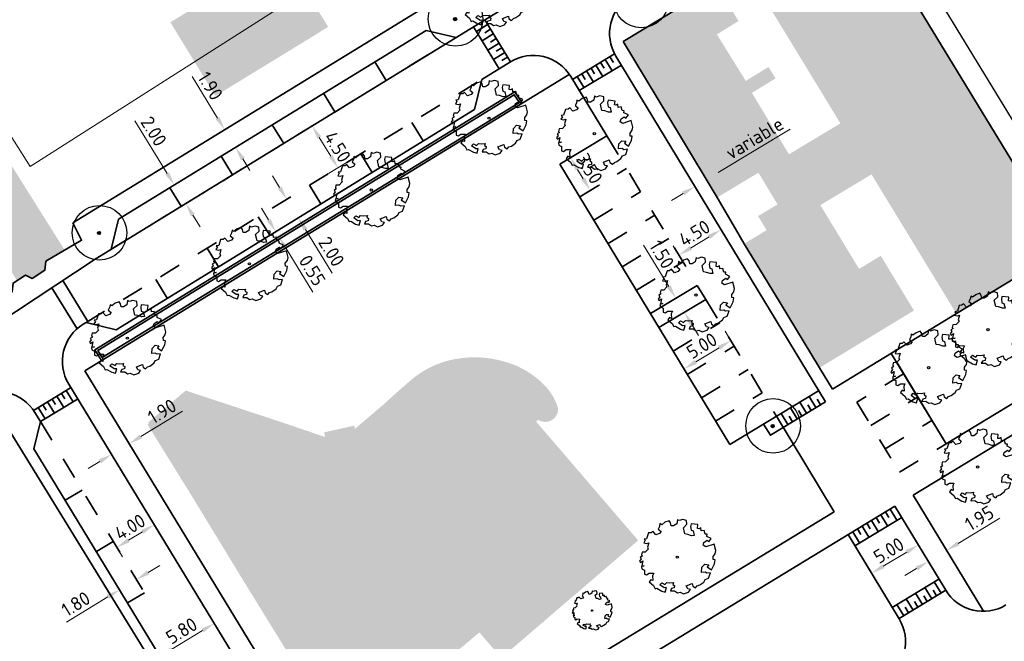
# Model space of a CAD drawing. Header units: metres. Extents: x 133800 to 134314, y 432795 to 433442.
# Tile 13 of 21: x 133990 to 134080, y 433114 to 433171. Entities that reach past the tile are written whole.
import ezdxf

# ---------------------------------------------------------------- set-up
doc = ezdxf.new("R2010")
doc.units = ezdxf.units.M
doc.linetypes.add('XX-HIDDEN', pattern=[4, 2, -2])
doc.layers.get('DEFPOINTS').update_dxf_attribs({"color": 201, "lineweight": 0})
for name, color, linetype, lineweight in [('B-WE-GR-BOOM-S', 90, 'Continuous', 25), ('N-XX-GR-BOOM-S', 90, 'Continuous', 25), ('N-XX-GR-HAAG-G', 90, 'GR-HAAG1', 35), ('N-XX-VH-KANTOPSLUITING_ACHTERKANTBAND-G', 50, 'Continuous', 35), ('N-XX-VH-MATERIAALGRENS-G', 7, 'XX-HIDDEN', 35), ('svp_uitg_uitgeefbaar', 2, 'Continuous', 30), ('X-XX-AL-M', 7, 'Continuous', 18)]:
    doc.layers.add(name, color=color, linetype=linetype, lineweight=lineweight)
doc.layers.add('svp_beb_arc bebouwing', color=253, linetype='Continuous')
doc.styles.add('NLCS-ISO-M500-T25', font='NLCS-ISO.ttf', dxfattribs={"height": 1.25})
doc.linetypes.add('GR-HAAG1', pattern='A,6,[176,NLCS.shx,S=0.125,R=0,X=0,Y=0],-2', length=8)
doc.dimstyles.new('NLCS-M500-T25-PIJL_L2_H1', dxfattribs={"dimscale": 0.5, "dimtxt": 2.5, "dimasz": 2.5, "dimexe": 2, "dimexo": 2, "dimgap": 0.7, "dimtad": 1, "dimzin": 0, "dimdsep": 46, "dimtxsty": 'NLCS-ISO-M500-T25', "dimcen": 2.5, "dimdle": 2, "dimclrd": 256, "dimclre": 256, "dimclrt": 7, "dimadec": 1, "dimazin": 0, "dimtfac": 1, "dimtdec": 3, "dimtofl": 0, "dimtmove": 0, "dimatfit": 3, "dimfxl": 2, "dimfxlon": 1, "dimtfillclr": 256, "dimtolj": 1, "dimtzin": 0, "dimlwd": -1, "dimlwe": -1, "dimarcsym": 0})
picture_1 = doc.add_image_def('image1.jpg', size_in_pixel=(5512, 7184))

# ---------------------------------------------------------------- blocks, each defined once
blk = doc.blocks.new('SGR-BOOM_KROON-SO')
at = {"ltscale": 0.1}
h = blk.add_hatch(color=256, dxfattribs=at)
edge = h.paths.add_edge_path()
edge.add_arc((0, 0), 0.15, 0, 360)
for radius in [2.5, 0.045]:
    blk.add_circle((0.04, 0.02), radius)
blk.add_circle((0, 0), 0.15, dxfattribs=at)
blk = doc.blocks.new('*D80')
at = {"layer": 'DEFPOINTS', "color": 0, "transparency": 16777216}
for p in [(134050.294, 433145.139), (134051.07, 433143.856), (134051.104, 433143.876)]:
    blk.add_point(p, dxfattribs=at)
at = {"layer": 'X-XX-AL-M', "transparency": 16777216}
for p, q in [((134049.68, 433146.229), (134047.376, 433150.036)), ((134050.327, 433145.159), (134051.183, 433145.677)), ((134051.104, 433143.876), (134051.959, 433144.394)), ((134051.751, 433142.807), (134052.398, 433141.737))]:
    blk.add_line(p, q, dxfattribs=at)
for points in [[(134049.858, 433146.337), (134049.502, 433146.121), (134050.327, 433145.159)], [(134051.929, 433142.914), (134051.573, 433142.699), (134051.104, 433143.876)]]:
    blk.add_solid(points, dxfattribs=at)
at = {"layer": 'X-XX-AL-M', "color": 7, "transparency": 16777216, "insert": (134049.038, 433149.172), "char_height": 1.25, "attachment_point": 5, "rotation": 301.18258, "style": 'NLCS-ISO-M500-T25'}
blk.add_mtext('\\A1;1.50', dxfattribs=at)
blk = doc.blocks.new('*D81')
at = {"layer": 'DEFPOINTS', "color": 0, "transparency": 16777216}
for p in [(134055.349, 433141.278), (134055.418, 433141.164), (134051.141, 433138.575)]:
    blk.add_point(p, dxfattribs=at)
at = {"layer": 'X-XX-AL-M', "transparency": 16777216}
for p, q in [((134055.349, 433141.278), (134054.831, 433142.134)), ((134052.141, 433139.336), (134054.28, 433140.631)), ((134051.072, 433138.689), (134050.554, 433139.545))]:
    blk.add_line(p, q, dxfattribs=at)
for points in [[(134054.172, 433140.809), (134054.388, 433140.453), (134055.349, 433141.278)], [(134052.033, 433139.515), (134052.249, 433139.158), (134051.072, 433138.689)]]:
    blk.add_solid(points, dxfattribs=at)
at = {"layer": 'X-XX-AL-M', "color": 7, "transparency": 16777216, "insert": (134052.705, 433140.818), "char_height": 1.25, "attachment_point": 5, "rotation": 31.18713, "style": 'NLCS-ISO-M500-T25'}
blk.add_mtext('\\A1;5.00', dxfattribs=at)
blk = doc.blocks.new('*D82')
at = {"layer": 'DEFPOINTS', "color": 0, "transparency": 16777216}
for p in [(134054.456, 433151.445), (134054.53, 433151.324), (134050.68, 433148.994)]:
    blk.add_point(p, dxfattribs=at)
at = {"layer": 'X-XX-AL-M', "transparency": 16777216}
for p, q in [((134054.456, 433151.445), (134053.938, 433152.3)), ((134050.606, 433149.115), (134050.089, 433149.97)), ((134051.676, 433149.762), (134053.387, 433150.798))]:
    blk.add_line(p, q, dxfattribs=at)
for points in [[(134053.279, 433150.976), (134053.495, 433150.619), (134054.456, 433151.445)], [(134051.568, 433149.94), (134051.784, 433149.584), (134050.606, 433149.115)]]:
    blk.add_solid(points, dxfattribs=at)
at = {"layer": 'X-XX-AL-M', "color": 7, "transparency": 16777216, "insert": (134052.026, 433151.114), "char_height": 1.25, "attachment_point": 5, "rotation": 31.18258, "style": 'NLCS-ISO-M500-T25'}
blk.add_mtext('\\A1;4.50', dxfattribs=at)
blk = doc.blocks.new('*D83')
at = {"layer": 'DEFPOINTS', "color": 0, "transparency": 16777216}
for p in [(134040.48, 433157.902), (134040.688, 433158.028), (134042.293, 433154.908)]:
    blk.add_point(p, dxfattribs=at)
at = {"layer": 'X-XX-AL-M', "transparency": 16777216}
for p, q in [((134040.688, 433158.028), (134041.543, 433158.545)), ((134041.853, 433156.103), (134041.335, 433156.958)), ((134042.5, 433155.033), (134043.356, 433155.551))]:
    blk.add_line(p, q, dxfattribs=at)
for points in [[(134041.513, 433157.066), (134041.157, 433156.85), (134040.688, 433158.028)], [(134042.031, 433156.21), (134041.675, 433155.995), (134042.5, 433155.033)]]:
    blk.add_solid(points, dxfattribs=at)
at = {"layer": 'X-XX-AL-M', "color": 7, "transparency": 16777216, "insert": (134042.428, 433157.035), "char_height": 1.25, "attachment_point": 5, "rotation": 301.18258, "style": 'NLCS-ISO-M500-T25'}
blk.add_mtext('\\A1;3.50', dxfattribs=at)
blk = doc.blocks.new('*D84')
at = {"layer": 'DEFPOINTS', "color": 0, "transparency": 16777216}
for p in [(134053.119, 433156.027), (134053.166, 433155.95), (134052.113, 433155.316)]:
    blk.add_point(p, dxfattribs=at)
at = {"layer": 'X-XX-AL-M', "transparency": 16777216}
for p, q in [((134054.19, 433156.671), (134060.787, 433160.643)), ((134053.119, 433156.027), (134052.604, 433156.884)), ((134052.067, 433155.393), (134051.551, 433156.25)), ((134050.996, 433154.749), (134049.925, 433154.104))]:
    blk.add_line(p, q, dxfattribs=at)
for points in [[(134054.083, 433156.85), (134054.298, 433156.493), (134053.119, 433156.027)], [(134050.888, 433154.927), (134051.103, 433154.57), (134052.067, 433155.393)]]:
    blk.add_solid(points, dxfattribs=at)
at = {"layer": 'X-XX-AL-M', "color": 7, "transparency": 16777216, "insert": (134057.521, 433159.815), "char_height": 1.25, "attachment_point": 5, "rotation": 31.0474, "style": 'NLCS-ISO-M500-T25'}
blk.add_mtext('\\A1;variable', dxfattribs=at)
blk = doc.blocks.new('SGR-BOOM_06')
at = {"linetype": 'Continuous', "flags": 128}
blk.add_lwpolyline([(2.7, 3.52), (2.53, 3.94), (2.2, 4.06), (1.94, 4.52), (1.27, 4.69), (0.86, 4.52), (1.11, 4.27), (1.06, 3.81), (0.23, 3.98), (0.35, 4.32), (0.18, 4.69), (-0.15, 4.61), (-0.49, 4.69), (-1.15, 4.65), (-1.49, 4.48), (-1.95, 4.57), (-2.54, 4.11), (-2.12, 3.9), (-1.99, 3.64), (-1.58, 3.44), (-1.99, 2.89), (-2.54, 2.77), (-2.92, 3.1), (-2.62, 3.22), (-2.87, 3.86), (-3.63, 3.43), (-4, 3.02), (-3.79, 2.85), (-4, 2.51), (-4.42, 2.35), (-4.72, 2.05), (-5.01, 1.21), (-3.88, 0.92), (-3.71, 0.54), (-4, 0.29), (-4.51, 0.29), (-4.6, 0.56), (-5.09, 0.38), (-4.76, -0.17), (-4.93, -0.38), (-4.72, -0.54), (-4.88, -1.01), (-4.53, -1.18), (-4.72, -1.55), (-4.42, -1.59), (-4.29, -1.71), (-4.62, -2.11), (-3.92, -2.68), (-3.67, -2.43), (-3.46, -1.97), (-3.63, -1.76), (-3.42, -1.17), (-3.12, -1.34), (-2.79, -1.76), (-2.5, -2.01), (-2.79, -2.81), (-3.42, -2.93), (-3.67, -3.39), (-3.33, -3.77), (-2.83, -3.9), (-2.77, -4.02), (-2.71, -4.15), (-2.33, -3.73), (-1.83, -3.73), (-1.57, -3.9), (-1.7, -4.27), (-1.7, -4.61), (-1.15, -4.74), (-0.61, -4.69), (-0.49, -4.94), (-0.23, -4.65), (0.1, -4.48), (-0.06, -4.01), (0.27, -3.9), (0.77, -4.02), (0.86, -4.61), (1.15, -4.57), (1.44, -4.74), (2.07, -4.23), (2.37, -4.36), (2.32, -4.15), (2.66, -3.98), (2.41, -3.73), (2.11, -3.64), (2.57, -3.23), (2.62, -2.98), (3.16, -2.85), (3.54, -3.06), (3.79, -2.81), (3.77, -2.63), (4.12, -2.63), (4.12, -2.39), (4.46, -2.26), (4.46, -2.05), (4.08, -2.05), (4.54, -1.59), (4.25, -1.42), (4.63, -1.55), (4.75, -1.26), (4.54, -0.92), (4.84, -0.46), (4.67, -0.25), (4.25, -0.25), (3.75, 0.08), (4.08, 0.29), (4.38, 0.84), (4.54, 0.59), (4.88, 0.71), (4.67, 1.43), (4.71, 1.89), (4.5, 1.97), (4.16, 2.64), (3.83, 3.01), (3.37, 2.6), (3.66, 2.43), (3.91, 1.8), (3.54, 1.72), (3.33, 2.14), (2.99, 2.05), (2.66, 2.31), (2.24, 2.51), (2.45, 2.68), (2.32, 2.93), (2.53, 3.18), (2.87, 3.06), (3.16, 3.23)], close=True, dxfattribs=at)
blk.add_circle((0, 0), 0.15)
blk = doc.blocks.new('*D86')
at = {"layer": 'DEFPOINTS', "color": 0, "transparency": 16777216}
for p in [(134075.097, 433122.072), (134075.103, 433122.062), (134073.434, 433121.052)]:
    blk.add_point(p, dxfattribs=at)
at = {"layer": 'X-XX-AL-M', "transparency": 16777216}
for p, q in [((134076.166, 433122.719), (134079.973, 433125.023)), ((134075.097, 433122.072), (134074.579, 433122.928)), ((134073.428, 433121.062), (134072.911, 433121.918)), ((134072.359, 433120.415), (134071.289, 433119.768))]:
    blk.add_line(p, q, dxfattribs=at)
for points in [[(134076.058, 433122.897), (134076.274, 433122.541), (134075.097, 433122.072)], [(134072.251, 433120.593), (134072.467, 433120.237), (134073.428, 433121.062)]]:
    blk.add_solid(points, dxfattribs=at)
at = {"layer": 'X-XX-AL-M', "color": 7, "transparency": 16777216, "insert": (134078.099, 433125.029), "char_height": 1.25, "attachment_point": 5, "rotation": 31.18258, "style": 'NLCS-ISO-M500-T25'}
blk.add_mtext('\\A1;1.95', dxfattribs=at)
blk = doc.blocks.new('*D87')
at = {"layer": 'DEFPOINTS', "color": 0, "transparency": 16777216}
for p in [(134073.678, 433120.65), (134068.238, 433119.982), (134069.4, 433118.061)]:
    blk.add_point(p, dxfattribs=at)
at = {"layer": 'X-XX-AL-M', "transparency": 16777216}
for p, q in [((134073.033, 433121.715), (134071.998, 433123.426)), ((134071.446, 433121.923), (134069.307, 433120.629)), ((134068.756, 433119.126), (134067.72, 433120.837))]:
    blk.add_line(p, q, dxfattribs=at)
for points in [[(134071.338, 433122.102), (134071.554, 433121.745), (134072.515, 433122.571)], [(134069.199, 433120.807), (134069.415, 433120.451), (134068.238, 433119.982)]]:
    blk.add_solid(points, dxfattribs=at)
at = {"layer": 'X-XX-AL-M', "color": 7, "transparency": 16777216, "insert": (134069.81, 433122.073), "char_height": 1.25, "attachment_point": 5, "rotation": 31.18258, "style": 'NLCS-ISO-M500-T25'}
blk.add_mtext('\\A1;5.00', dxfattribs=at)
blk = doc.blocks.new('*D103')
at = {"layer": 'DEFPOINTS', "color": 0, "transparency": 16777216}
for p in [(134000.31, 433131.85), (134000.333, 433131.812), (133998.709, 433130.825)]:
    blk.add_point(p, dxfattribs=at)
at = {"layer": 'X-XX-AL-M', "transparency": 16777216}
for p, q in [((134001.378, 433132.499), (134005.182, 433134.809)), ((134000.31, 433131.85), (133999.791, 433132.704)), ((133998.686, 433130.863), (133998.167, 433131.718)), ((133997.618, 433130.214), (133996.55, 433129.565))]:
    blk.add_line(p, q, dxfattribs=at)
for points in [[(134001.27, 433132.677), (134001.487, 433132.321), (134000.31, 433131.85)], [(133997.51, 433130.392), (133997.726, 433130.036), (133998.686, 433130.863)]]:
    blk.add_solid(points, dxfattribs=at)
at = {"layer": 'X-XX-AL-M', "color": 7, "transparency": 16777216, "insert": (134003.308, 433134.812), "char_height": 1.25, "attachment_point": 5, "rotation": 31.28128, "style": 'NLCS-ISO-M500-T25'}
blk.add_mtext('\\A1;1.90', dxfattribs=at)
blk = doc.blocks.new('*D104')
at = {"layer": 'DEFPOINTS', "color": 0, "transparency": 16777216}
for p in [(134002.581, 433124.453), (134002.595, 433124.429), (133999.162, 433122.376)]:
    blk.add_point(p, dxfattribs=at)
at = {"layer": 'X-XX-AL-M', "transparency": 16777216}
for p, q in [((134002.595, 433124.429), (134003.115, 433123.575)), ((134000.245, 433123.001), (134001.527, 433123.78)), ((133999.177, 433122.352), (133999.696, 433121.498))]:
    blk.add_line(p, q, dxfattribs=at)
for points in [[(134001.419, 433123.958), (134001.635, 433123.602), (134002.595, 433124.429)], [(134000.137, 433123.179), (134000.353, 433122.823), (133999.177, 433122.352)]]:
    blk.add_solid(points, dxfattribs=at)
at = {"layer": 'X-XX-AL-M', "color": 7, "transparency": 16777216, "insert": (134000.38, 433124.224), "char_height": 1.25, "attachment_point": 5, "rotation": 31.28128, "style": 'NLCS-ISO-M500-T25'}
blk.add_mtext('\\A1;4.00', dxfattribs=at)
blk = doc.blocks.new('*D105')
at = {"layer": 'DEFPOINTS', "color": 0, "transparency": 16777216}
for p in [(134000.967, 433119.406), (134001.156, 433119.094), (133999.618, 433118.16)]:
    blk.add_point(p, dxfattribs=at)
at = {"layer": 'X-XX-AL-M', "transparency": 16777216}
for p, q in [((134000.967, 433119.406), (134000.448, 433120.26)), ((134002.035, 433120.055), (134003.104, 433120.704)), ((133999.429, 433118.471), (133998.91, 433119.326)), ((133998.361, 433117.822), (133994.557, 433115.511))]:
    blk.add_line(p, q, dxfattribs=at)
for points in [[(134001.927, 433120.233), (134002.144, 433119.877), (134000.967, 433119.406)], [(133998.252, 433118), (133998.469, 433117.644), (133999.429, 433118.471)]]:
    blk.add_solid(points, dxfattribs=at)
at = {"layer": 'X-XX-AL-M', "color": 7, "transparency": 16777216, "insert": (133995.419, 433117.175), "char_height": 1.25, "attachment_point": 5, "rotation": 31.28128, "style": 'NLCS-ISO-M500-T25'}
blk.add_mtext('\\A1;1.80', dxfattribs=at)
blk = doc.blocks.new('*D106')
at = {"layer": 'DEFPOINTS', "color": 0, "transparency": 16777216}
for p in [(134008.085, 433115.394), (134008.086, 433115.391), (134003.128, 433112.383)]:
    blk.add_point(p, dxfattribs=at)
at = {"layer": 'X-XX-AL-M', "transparency": 16777216}
for p, q in [((134008.086, 433115.391), (134008.606, 433114.537)), ((134004.198, 433113.029), (134007.018, 433114.742)), ((134003.129, 433112.38), (134003.649, 433111.525))]:
    blk.add_line(p, q, dxfattribs=at)
for points in [[(134006.91, 433114.92), (134007.126, 433114.564), (134008.086, 433115.391)], [(134004.09, 433113.207), (134004.306, 433112.851), (134003.129, 433112.38)]]:
    blk.add_solid(points, dxfattribs=at)
at = {"layer": 'X-XX-AL-M', "color": 7, "transparency": 16777216, "insert": (134005.102, 433114.719), "char_height": 1.25, "attachment_point": 5, "rotation": 31.28128, "style": 'NLCS-ISO-M500-T25'}
blk.add_mtext('\\A1;5.80', dxfattribs=at)
blk = doc.blocks.new('*D176')
at = {"layer": 'DEFPOINTS', "color": 0, "transparency": 16777216}
for p in [(134008.621, 433160.333), (134010.039, 433158.979), (134009.614, 433158.718)]:
    blk.add_point(p, dxfattribs=at)
at = {"layer": 'X-XX-AL-M', "transparency": 16777216}
for p, q in [((134008.392, 433161.659), (134006.062, 433165.45)), ((134009.046, 433160.594), (134009.898, 433161.118)), ((134010.039, 433158.979), (134010.891, 433159.502)), ((134010.693, 433157.914), (134011.348, 433156.849))]:
    blk.add_line(p, q, dxfattribs=at)
for points in [[(134008.57, 433161.768), (134008.215, 433161.55), (134009.046, 433160.594)], [(134010.871, 433158.023), (134010.516, 433157.805), (134010.039, 433158.979)]]:
    blk.add_solid(points, dxfattribs=at)
at = {"layer": 'X-XX-AL-M', "color": 7, "transparency": 16777216, "insert": (134007.731, 433164.598), "char_height": 1.25, "attachment_point": 5, "rotation": 301.57113, "style": 'NLCS-ISO-M500-T25'}
blk.add_mtext('\\A1;1.90', dxfattribs=at)
blk = doc.blocks.new('*D177')
at = {"layer": 'DEFPOINTS', "color": 0, "transparency": 16777216}
for p in [(134006.882, 433157.039), (134007.93, 433155.335), (134005.479, 433153.829)]:
    blk.add_point(p, dxfattribs=at)
at = {"layer": 'X-XX-AL-M', "transparency": 16777216}
for p, q in [((134003.777, 433156.598), (134000.822, 433161.408)), ((134005.284, 433156.057), (134003.58, 433155.009)), ((134006.331, 433154.353), (134004.627, 433153.305)), ((134006.133, 433152.764), (134006.788, 433151.699))]:
    blk.add_line(p, q, dxfattribs=at)
for points in [[(134003.955, 433156.707), (134003.6, 433156.489), (134004.432, 433155.533)], [(134006.311, 433152.873), (134005.956, 433152.655), (134005.479, 433153.829)]]:
    blk.add_solid(points, dxfattribs=at)
at = {"layer": 'X-XX-AL-M', "color": 7, "transparency": 16777216, "insert": (134002.555, 433160.449), "char_height": 1.25, "attachment_point": 5, "rotation": 301.57113, "style": 'NLCS-ISO-M500-T25'}
blk.add_mtext('\\A1;2.00', dxfattribs=at)
blk = doc.blocks.new('*D178')
at = {"layer": 'DEFPOINTS', "color": 0, "transparency": 16777216}
for p in [(134011.667, 433157.632), (134019.404, 433157.104), (134014.023, 433153.798)]:
    blk.add_point(p, dxfattribs=at)
at = {"layer": 'X-XX-AL-M', "transparency": 16777216}
for p, q in [((134016.196, 433160.415), (134017.899, 433161.462)), ((134017.702, 433159.873), (134018.749, 433158.169)), ((134018.552, 433156.581), (134020.255, 433157.628))]:
    blk.add_line(p, q, dxfattribs=at)
for points in [[(134017.879, 433159.982), (134017.524, 433159.764), (134017.047, 433160.938)], [(134018.927, 433158.278), (134018.572, 433158.06), (134019.404, 433157.104)]]:
    blk.add_solid(points, dxfattribs=at)
at = {"layer": 'X-XX-AL-M', "color": 7, "transparency": 16777216, "insert": (134019.37, 433159.022), "char_height": 1.25, "attachment_point": 5, "rotation": 301.57113, "style": 'NLCS-ISO-M500-T25'}
blk.add_mtext('\\A1;4.50', dxfattribs=at)
blk = doc.blocks.new('*D179')
at = {"layer": 'DEFPOINTS', "color": 0, "transparency": 16777216}
for p in [(134014.819, 433154.287), (134015.771, 433152.525), (134015.866, 433152.583)]:
    blk.add_point(p, dxfattribs=at)
at = {"layer": 'X-XX-AL-M', "transparency": 16777216}
for p, q in [((134014.07, 433155.294), (134013.415, 433156.359)), ((134014.724, 433154.229), (134013.872, 433153.705)), ((134015.771, 433152.525), (134014.919, 433152.001)), ((134016.426, 433151.46), (134018.886, 433147.455))]:
    blk.add_line(p, q, dxfattribs=at)
for points in [[(134014.247, 433155.403), (134013.892, 433155.184), (134014.724, 433154.229)], [(134016.603, 433151.569), (134016.248, 433151.35), (134015.771, 433152.525)]]:
    blk.add_solid(points, dxfattribs=at)
at = {"layer": 'X-XX-AL-M', "color": 7, "transparency": 16777216, "insert": (134018.814, 433149.435), "char_height": 1.25, "attachment_point": 5, "rotation": 301.57113, "style": 'NLCS-ISO-M500-T25'}
blk.add_mtext('\\A1;2.00', dxfattribs=at)
blk = doc.blocks.new('*D180')
at = {"layer": 'DEFPOINTS', "color": 0, "transparency": 16777216}
for p in [(134013.449, 433151.098), (134013.737, 433150.629), (134014.009, 433150.796)]:
    blk.add_point(p, dxfattribs=at)
at = {"layer": 'X-XX-AL-M', "transparency": 16777216}
for p, q in [((134013.067, 433152.33), (134012.412, 433153.395)), ((134013.721, 433151.265), (134014.573, 433151.788)), ((134014.009, 433150.796), (134014.861, 433151.32)), ((134014.664, 433149.731), (134017.124, 433145.727))]:
    blk.add_line(p, q, dxfattribs=at)
for points in [[(134013.244, 433152.439), (134012.889, 433152.221), (134013.721, 433151.265)], [(134014.841, 433149.84), (134014.486, 433149.622), (134014.009, 433150.796)]]:
    blk.add_solid(points, dxfattribs=at)
at = {"layer": 'X-XX-AL-M', "color": 7, "transparency": 16777216, "insert": (134017.052, 433147.707), "char_height": 1.25, "attachment_point": 5, "rotation": 301.57113, "style": 'NLCS-ISO-M500-T25'}
blk.add_mtext('\\A1;0.55', dxfattribs=at)

msp = doc.modelspace()

# ---------------------------------------------------------------- hatches: boundary and pattern name
at = {"layer": 'svp_beb_arc bebouwing'}
h = msp.add_hatch(color=256, dxfattribs=at)
h.dxf.hatch_style = 1
h.paths.add_polyline_path([(134014.378, 433176.658), (134012.646, 433175.58), (134010.599, 433174.327), (134006.496, 433181.033), (134004.356, 433179.723), (134012.611, 433166.383), (134016.731, 433168.904), (134018.512, 433170.013)])
h = msp.add_hatch(color=256, dxfattribs=at)
h.dxf.hatch_style = 1
h.paths.add_polyline_path([(134066.628, 433181.443), (134056.715, 433175.405), (134065.382, 433161.174), (134067.12, 433158.319), (134068.227, 433156.503), (134075.895, 433143.912), (134075.993, 433143.751), (134085.906, 433149.788)])
h = msp.add_hatch(color=256, dxfattribs=at)
h.dxf.hatch_style = 1
h.paths.add_polyline_path([(134004.356, 433179.723), (134001.873, 433178.204), (134005.933, 433171.567), (134004.072, 433170.428), (134008.198, 433163.683), (134012.611, 433166.383)])
h = msp.add_hatch(color=256, dxfattribs=at)
h.dxf.hatch_style = 1
h.paths.add_polyline_path([(134053.907, 433169.595), (134054.082, 433169.313), (134056.066, 433170.545), (134054.038, 433173.811), (134052.089, 433172.638), (134045.505, 433168.675), (134048.011, 433164.513), (134050.927, 433166.285), (134050.273, 433167.339)])
h = msp.add_hatch(color=256, dxfattribs=at)
h.dxf.hatch_style = 1
h.paths.add_polyline_path([(134053.907, 433169.595), (134054.082, 433169.313), (134056.066, 433170.545), (134054.038, 433173.811), (134052.089, 433172.638), (134045.505, 433168.675), (134048.011, 433164.513), (134050.927, 433166.285), (134050.273, 433167.339)])
h = msp.add_hatch(color=256, dxfattribs=at)
h.dxf.hatch_style = 1
h.paths.add_polyline_path([(134057.29, 433163.965), (134059.452, 433165.289), (134058.797, 433166.343), (134056.724, 433165.056), (134054.082, 433169.313), (134053.907, 433169.595), (134050.273, 433167.339), (134050.927, 433166.285), (134048.011, 433164.513), (134050.751, 433159.961)])
h = msp.add_hatch(color=256, dxfattribs=at)
h.dxf.hatch_style = 1
h.paths.add_polyline_path([(134057.29, 433163.965), (134059.452, 433165.289), (134058.797, 433166.343), (134056.724, 433165.056), (134054.082, 433169.313), (134053.907, 433169.595), (134050.273, 433167.339), (134050.927, 433166.285), (134048.011, 433164.513), (134050.751, 433159.961)])
h = msp.add_hatch(color=256, dxfattribs=at)
h.dxf.hatch_style = 1
h.paths.add_polyline_path([(134057.29, 433163.965), (134050.751, 433159.961), (134054.107, 433154.386), (134057.88, 433156.657), (134059.627, 433153.756), (134067.12, 433158.319), (134065.382, 433161.174), (134060.677, 433158.341)])
h = msp.add_hatch(color=256, dxfattribs=at)
h.dxf.hatch_style = 1
h.paths.add_polyline_path([(134057.29, 433163.965), (134050.751, 433159.961), (134054.107, 433154.386), (134057.88, 433156.657), (134059.627, 433153.756), (134067.12, 433158.319), (134065.382, 433161.174), (134060.677, 433158.341)])
h = msp.add_hatch(color=256, dxfattribs=at)
h.dxf.hatch_style = 1
h.paths.add_polyline_path([(133988.464, 433159.028), (133986.33, 433157.687), (133988.004, 433155.021), (133985.746, 433153.604), (133990.046, 433146.778), (133990.828, 433147.269), (133991.415, 433146.979), (133992.601, 433147.723), (133992.692, 433148.553), (133994.377, 433149.61)])
h = msp.add_hatch(color=256, dxfattribs=at)
h.dxf.hatch_style = 1
h.paths.add_polyline_path([(134063.551, 433153.687), (134068.227, 433156.503), (134067.12, 433158.319), (134059.627, 433153.756), (134057.849, 433152.685), (134058.627, 433151.393), (134056.59, 433150.157), (134059.881, 433144.732), (134066.594, 433148.671)])
h = msp.add_hatch(color=256, dxfattribs=at)
h.dxf.hatch_style = 1
h.paths.add_polyline_path([(134063.551, 433153.687), (134068.227, 433156.503), (134067.12, 433158.319), (134059.627, 433153.756), (134057.849, 433152.685), (134058.627, 433151.393), (134056.59, 433150.157), (134059.881, 433144.732), (134066.594, 433148.671)])
h = msp.add_hatch(color=256, dxfattribs=at)
h.dxf.hatch_style = 1
h.paths.add_polyline_path([(134072.113, 433144.038), (134069.073, 433149.049), (134067.094, 433147.848), (134066.594, 433148.671), (134059.881, 433144.732), (134063.48, 433138.8), (134063.602, 433138.874)])
h = msp.add_hatch(color=256, dxfattribs=at)
h.dxf.hatch_style = 1
h.paths.add_polyline_path([(134072.113, 433144.038), (134069.073, 433149.049), (134067.094, 433147.848), (134066.594, 433148.671), (134059.881, 433144.732), (134063.48, 433138.8), (134063.602, 433138.874)])
h = msp.add_hatch(color=256, dxfattribs=at)
h.dxf.hatch_style = 1
h.paths.add_polyline_path([(134040.411, 433130.524), (134037.538, 433133.871), (134037.727, 433134.034, 0.612203), (134039.552, 433135.077, 0.12006), (134038.353, 433137.156, 0.137362), (134034.608, 433139.369, 0.115372), (134030.239, 433139.611, 0.139685), (134025.978, 433137.573, 0.010108), (134023.728, 433135.566), (134020.96, 433133.202), (134020.895, 433133.495), (134018.143, 433132.884), (134018.238, 433132.455), (134014.588, 433133.698), (134005.48, 433136.71), (134002.032, 433133.784), (134002.11, 433133.692), (134001.976, 433133.61), (134005.945, 433127.2), (134010.673, 433119.435), (134011.606, 433117.92), (134016.953, 433109.234), (134020.03, 433104.236), (134032.351, 433114.566), (134033.921, 433112.737), (134034.351, 433112.236), (134037.621, 433115.043), (134043.585, 433120.163), (134046.878, 433122.99)])

# ---------------------------------------------------------------- linework, layer by layer
at = {"layer": 'N-XX-GR-HAAG-G', "ltscale": 0.2, "flags": 128}
msp.add_lwpolyline([(133997.846, 433139.735), (134036.005, 433163.098), (134035.544, 433163.795), (133997.448, 433140.385)], close=True, dxfattribs=at)
at = {"layer": 'N-XX-VH-KANTOPSLUITING_ACHTERKANTBAND-G'}
for p, q in [((134066.618, 433181.458), (134045.505, 433168.675)), ((134066.618, 433181.458), (134090.949, 433141.505)), ((133995.151, 433152.06), (134033.73, 433175.753)), ((133997.193, 433148.737), (134038.848, 433174.335)), ((134072.033, 433127.134), (134146.454, 433172.389)), ((134075.05, 433131.836), (134140.866, 433171.858)), ((134034.169, 433166.177), (134031.812, 433170.011)), ((134032.074, 433169.585), (134033.098, 433170.214)), ((134035.191, 433166.806), (134032.834, 433170.639)), ((134032.847, 433169.473), (134033.36, 433169.788)), ((133999.342, 433152.405), (134027.466, 433169.688)), ((134027.466, 433169.688), (134030.23, 433169.039)), ((134032.597, 433168.733), (134033.621, 433169.362)), ((134033.37, 433168.621), (134033.883, 433168.936)), ((134033.121, 433167.881), (134034.145, 433168.51)), ((134033.894, 433167.769), (134034.407, 433168.084)), ((134033.645, 433167.029), (134034.669, 433167.658)), ((134034.418, 433166.917), (134034.93, 433167.232)), ((134040.874, 433165.199), (134044.727, 433167.525)), ((134044.297, 433167.265), (134044.608, 433166.752)), ((134064.004, 433135.669), (134044.843, 433167.33)), ((134032.559, 433165.189), (134035.192, 433166.806)), ((134041.494, 433164.172), (134045.347, 433166.497)), ((134042.585, 433166.232), (134042.895, 433165.719)), ((134043.013, 433166.49), (134043.634, 433165.464)), ((134043.441, 433166.749), (134043.752, 433166.235)), ((134043.869, 433167.007), (134044.49, 433165.98)), ((133996.254, 433138.526), (134040.557, 433165.65)), ((134040.708, 433165.47), (134043.999, 433160.032)), ((134041.301, 433165.457), (134041.922, 433164.43)), ((134041.729, 433165.715), (134042.039, 433165.202)), ((134042.157, 433165.974), (134042.778, 433164.947)), ((134031.903, 433162.438), (134032.559, 433165.189)), ((133999.107, 433142.284), (134031.903, 433162.438)), ((134039.722, 433157.443), (134043.999, 433160.032)), ((134039.722, 433157.443), (134055.255, 433131.777)), ((133999.342, 433152.405), (133998.669, 433149.644)), ((134085.906, 433149.788), (134075.992, 433143.753)), ((133982.766, 433139.218), (133997.193, 433148.737)), ((133996.527, 433143.046), (133994.23, 433146.782)), ((133995.537, 433142.366), (133993.228, 433146.121)), ((134048.006, 433143.755), (134052.284, 433146.343)), ((134052.284, 433146.343), (134053.06, 433145.06)), ((134048.783, 433142.471), (134053.06, 433145.06)), ((134075.992, 433143.753), (134064.663, 433136.851)), ((134075.992, 433143.753), (134075.992, 433143.753)), ((133996.1, 433142.784), (133996.355, 433142.941)), ((133999.107, 433142.284), (133996.355, 433142.941)), ((134070.017, 433140.113), (134075.05, 433131.836)), ((134070.563, 433139.239), (134075.06, 433131.843)), ((133996.254, 433138.526), (134020.479, 433098.653)), ((134063.48, 433138.8), (134064.666, 433136.853)), ((133991.556, 433134.896), (133994.949, 433136.962)), ((133994.118, 433136.456), (133994.43, 433135.943)), ((133994.545, 433136.716), (133995.168, 433135.691)), ((133994.776, 433137.299), (134018.233, 433098.691)), ((134055.255, 433131.777), (134063.382, 433136.696)), ((133992.179, 433133.87), (133995.573, 433135.937)), ((133992.837, 433135.676), (133993.46, 433134.65)), ((133993.264, 433135.936), (133993.576, 433135.423)), ((133993.691, 433136.196), (133994.314, 433135.171)), ((134060.154, 433133.339), (134064.004, 433135.669)), ((134061.671, 433135.66), (134062.293, 433134.634)), ((134062.527, 433136.178), (134063.148, 433135.152)), ((134063.265, 433135.924), (134063.576, 433135.41)), ((133991.671, 433134.706), (133992.179, 433133.87)), ((133991.983, 433135.156), (133992.606, 433134.13)), ((133992.41, 433135.416), (133992.721, 433134.903)), ((134060.816, 433135.143), (134061.437, 433134.116)), ((134061.554, 433134.888), (134061.865, 433134.375)), ((134062.41, 433135.406), (134062.72, 433134.893)), ((133992.179, 433133.87), (133991.594, 433131.367)), ((134059.532, 433134.366), (134064.826, 433125.619)), ((134059.96, 433134.625), (134060.582, 433133.598)), ((134060.699, 433134.37), (134061.009, 433133.857)), ((134002.161, 433112.17), (133989.003, 433133.647)), ((133991.594, 433131.367), (134006.613, 433106.646)), ((134072.033, 433127.134), (134078.469, 433116.5)), ((134021.858, 433096.624), (134070.367, 433126.121)), ((134069.944, 433125.853), (134070.561, 433124.835)), ((134070.367, 433126.121), (134075.022, 433118.429)), ((134020.479, 433098.653), (134064.826, 433125.619)), ((134066.716, 433122.497), (134070.99, 433125.096)), ((134068.233, 433124.818), (134068.852, 433123.796)), ((134068.661, 433125.077), (134068.968, 433124.569)), ((134069.089, 433125.336), (134069.706, 433124.315)), ((134069.517, 433125.594), (134069.823, 433125.088)), ((134066.95, 433124.041), (134067.26, 433123.53)), ((134067.378, 433124.3), (134067.997, 433123.276)), ((134067.806, 433124.559), (134068.114, 433124.049)), ((134066.095, 433123.523), (134070.759, 433115.816)), ((134066.522, 433123.782), (134067.143, 433122.756)), ((134070.127, 433116.856), (134074.399, 433119.454)), ((134070.75, 433115.831), (134075.022, 433118.429)), ((134073.119, 433118.676), (134073.741, 433117.649)), ((134073.974, 433119.195), (134074.595, 433118.169)), ((134071.41, 433117.637), (134072.032, 433116.61)), ((134072.265, 433118.156), (134072.886, 433117.13)), ((134073.003, 433117.903), (134073.313, 433117.39)), ((134073.857, 433118.422), (134074.168, 433117.909)), ((134070.556, 433117.117), (134071.177, 433116.091)), ((134071.294, 433116.864), (134071.605, 433116.35)), ((134072.148, 433117.383), (134072.459, 433116.87))]:
    msp.add_line(p, q, dxfattribs=at)
for points in [[(134056.59, 433150.157), (134055.793, 433151.514), (134054.107, 433154.386), (134050.751, 433159.961), (134045.506, 433168.675)], [(134036.266, 433163.065), (134035.604, 433164.067), (133997.173, 433140.45), (133997.78, 433139.459)], [(133995.151, 433152.06), (133995.942, 433150.466), (133992.692, 433148.553), (133992.601, 433147.723), (133991.415, 433146.979), (133990.828, 433147.269), (133989.676, 433146.546), (133989.587, 433145.747), (133988.275, 433144.923), (133987.514, 433145.298), (133982.75, 433142.305), (133982.554, 433141.37), (133981.416, 433140.645), (133980.772, 433140.986), (133979.607, 433140.244), (133979.409, 433139.299), (133978.245, 433138.557), (133977.454, 433138.976), (133964.751, 433130.987)], [(134063.48, 433138.8), (134059.881, 433144.732), (134056.59, 433150.157)], [(134060.154, 433133.339), (134058.973, 433132.617), (134058.344, 433133.647)]]:
    msp.add_lwpolyline(points, dxfattribs=at)
for centre, start, end in [((134048.265, 433169.401), 121.3031, 211.18258), ((134037.286, 433163.398), 31.18258, 121.57113), ((133998.195, 433139.376), 121.57113, 211.28128), ((133988.252, 433132.63), 31.28128, 122.2736), ((134078.444, 433120.5), 211.18258, 301.3031), ((134067.337, 433113.745), 301.3031, 31.18258)]:
    msp.add_arc(centre, 4, start, end, dxfattribs=at)
at = {"layer": 'N-XX-VH-MATERIAALGRENS-G'}
for p, q in [((133998.669, 433149.644), (134030.23, 433169.039)), ((134023.819, 433165.099), (134022.768, 433166.81)), ((133996.355, 433142.941), (134032.559, 433165.189)), ((134019.133, 433162.22), (134018.083, 433163.929)), ((134014.447, 433159.34), (134013.397, 433161.048)), ((134026.176, 433161.266), (134027.22, 433159.568)), ((134043.999, 433160.032), (134052.284, 433146.343)), ((134009.761, 433156.461), (134008.712, 433158.167)), ((134021.49, 433158.386), (134022.535, 433156.687)), ((134041.534, 433154.449), (134045.812, 433157.037)), ((134016.804, 433155.507), (134017.85, 433153.806)), ((134005.075, 433153.581), (134004.027, 433155.286)), ((134042.828, 433152.31), (134047.106, 433154.899)), ((134044.123, 433150.171), (134048.4, 433152.76)), ((134012.118, 433152.627), (134013.165, 433150.926)), ((134045.417, 433148.032), (134049.695, 433150.621)), ((134007.432, 433149.748), (134008.479, 433148.045)), ((134046.712, 433145.893), (134050.989, 433148.482)), ((134002.746, 433146.868), (134003.794, 433145.164)), ((134053.06, 433145.06), (134059.532, 433134.366)), ((134050.077, 433140.332), (134054.355, 433142.921)), ((134051.372, 433138.194), (134055.649, 433140.782)), ((134052.666, 433136.055), (134056.944, 433138.644)), ((134071.153, 433138.245), (134066.881, 433135.647)), ((134053.96, 433133.916), (134058.238, 433136.505)), ((134066.881, 433135.647), (134070.778, 433129.239)), ((134068.18, 433133.511), (134072.452, 433136.109)), ((133992.179, 433133.87), (134001.7, 433118.2)), ((134069.479, 433131.375), (134073.751, 433133.972)), ((134070.778, 433129.239), (134075.05, 433131.836)), ((133994.45, 433126.666), (133995.988, 433127.601)), ((133997.305, 433121.966), (133998.844, 433122.9)), ((134000.161, 433117.265), (134001.7, 433118.2))]:
    msp.add_line(p, q, dxfattribs=at)
at = {"layer": 'svp_uitg_uitgeefbaar', "color": 4}
msp.add_line((134068.747, 433181.808), (134092.632, 433142.528), dxfattribs=at)

# ---------------------------------------------------------------- block references
at = {"layer": 'B-WE-GR-BOOM-S', "linetype": 'Continuous'}
for p in [(134047.116, 433172.402, 1.314), (134030.123, 433170.721), (133997.544, 433151.137, 1.081), (134059.185, 433133.457)]:
    msp.add_blockref('SGR-BOOM_KROON-SO', p, dxfattribs=at)
at = {"layer": 'N-XX-GR-BOOM-S', "rotation": 213.0148718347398}
for p, xscale, yscale, zscale in [((134033.624, 433173.401, 0.631), 0.6955700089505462, 0.6955700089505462, 0.6955700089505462), ((134033.224, 433161.649, 0.738), 0.6955700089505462, 0.6955700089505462, 0.6955700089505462), ((134042.865, 433160.235, 0.724), 0.6955700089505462, 0.6955700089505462, 0.6955700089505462), ((134022.452, 433155.063, 0.921), 0.6955700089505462, 0.6955700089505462, 0.6955700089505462), ((134011.308, 433148.313, 1.108), 0.6955700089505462, 0.6955700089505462, 0.6955700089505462), ((134052.162, 433145.45, 0.862), 0.6955700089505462, 0.6955700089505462, 0.6955700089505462), ((134078.896, 433142.288, 1.257), 0.6955700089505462, 0.6955700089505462, 0.6955700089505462), ((134000.14, 433141.507, 1.298), 0.6955700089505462, 0.6955700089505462, 0.6955700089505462), ((134073.446, 433138.802, 1.198), 0.6955700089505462, 0.6955700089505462, 0.6955700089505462), ((134077.931, 433129.706, 1.39), 0.6955700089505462, 0.6955700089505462, 0.6955700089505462), ((134050.456, 433121.459), 0.6955700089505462, 0.6955700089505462, 0.6955700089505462), ((134042.66, 433116.565), 0.3648529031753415, 0.3648529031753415, 0.3648529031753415)]:
    msp.add_blockref('SGR-BOOM_06', p, dxfattribs=dict(at, xscale=xscale, yscale=yscale, zscale=zscale))

# ---------------------------------------------------------------- dimensions: what is measured, and where the dimension line sits
at = {"layer": 'X-XX-AL-M'}
for base, p1, p2, angle, picture, middle in [((134010.039, 433158.979), (134008.621, 433160.333), (134009.614, 433158.718), 301.57113, '*D176', (134006.9, 433164.087)), ((134005.479, 433153.829), (134006.882, 433157.039), (134007.93, 433155.335), 301.57113, '*D177', (134001.725, 433159.938)), ((134019.404, 433157.104), (134011.667, 433157.632), (134014.023, 433153.798), 301.57113, '*D178', (134018.539, 433158.511)), ((134051.104, 433143.876), (134050.294, 433145.139), (134051.07, 433143.856), 301.18258, '*D80', (134048.204, 433148.667)), ((134068.238, 433119.982), (134073.678, 433120.65), (134069.4, 433118.061), 211.18258, '*D87', (134070.314, 433121.239)), ((134000.967, 433119.406), (133999.618, 433118.16), (134001.156, 433119.094), 31.28128, '*D105', (133995.925, 433116.342))]:
    dim = msp.add_linear_dim(base=base, p1=p1, p2=p2, angle=angle, dimstyle='NLCS-M500-T25-PIJL_L2_H1', dxfattribs=at)
    dim.commit()
    dim.dimension.update_dxf_attribs({"geometry": picture, "text_midpoint": middle, "dimtype": 161})
dim = msp.add_aligned_dim(p1=(134052.113, 433155.316), p2=(134053.166, 433155.95), distance=0.09, text='variable', dimstyle='NLCS-M500-T25-PIJL_L2_H1', dxfattribs=at)
dim.commit()
dim.dimension.update_dxf_attribs({"geometry": '*D84', "text_midpoint": (134057.521, 433159.815)})
for p1, p2, distance, picture, middle in [((134042.293, 433154.908), (134040.48, 433157.902), -0.242, '*D83', (134042.428, 433157.035)), ((134014.819, 433154.287), (134015.866, 433152.583), -0.111, '*D179', (134018.814, 433149.435)), ((134013.449, 433151.098), (134013.737, 433150.629), 0.319, '*D180', (134017.052, 433147.707)), ((134050.68, 433148.994), (134054.53, 433151.324), 0.142, '*D82', (134052.026, 433151.114)), ((134051.141, 433138.575), (134055.418, 433141.164), 0.134, '*D81', (134052.705, 433140.818)), ((133998.709, 433130.825), (134000.333, 433131.812), 0.044, '*D103', (134003.308, 433134.812)), ((134073.434, 433121.052), (134075.103, 433122.062), 0.012, '*D86', (134078.099, 433125.029)), ((133999.162, 433122.376), (134002.581, 433124.453), -0.028, '*D104', (134000.38, 433124.224)), ((134003.128, 433112.383), (134008.085, 433115.394), -0.003, '*D106', (134005.102, 433114.719))]:
    dim = msp.add_aligned_dim(p1=p1, p2=p2, distance=distance, dimstyle='NLCS-M500-T25-PIJL_L2_H1', dxfattribs=at)
    dim.commit()
    dim.dimension.update_dxf_attribs({"geometry": picture, "text_midpoint": middle})

# ---------------------------------------------------------------- pictures from other files: only their frames are drawn
at = {"layer": 'DEFPOINTS'}
image = msp.add_image(picture_1, insert=(133991.248, 433157.239), size_in_units=(94.196, 122.77), rotation=32.52129, dxfattribs=at)
image.dxf.flags = 7

doc.saveas('drawing.dxf')
